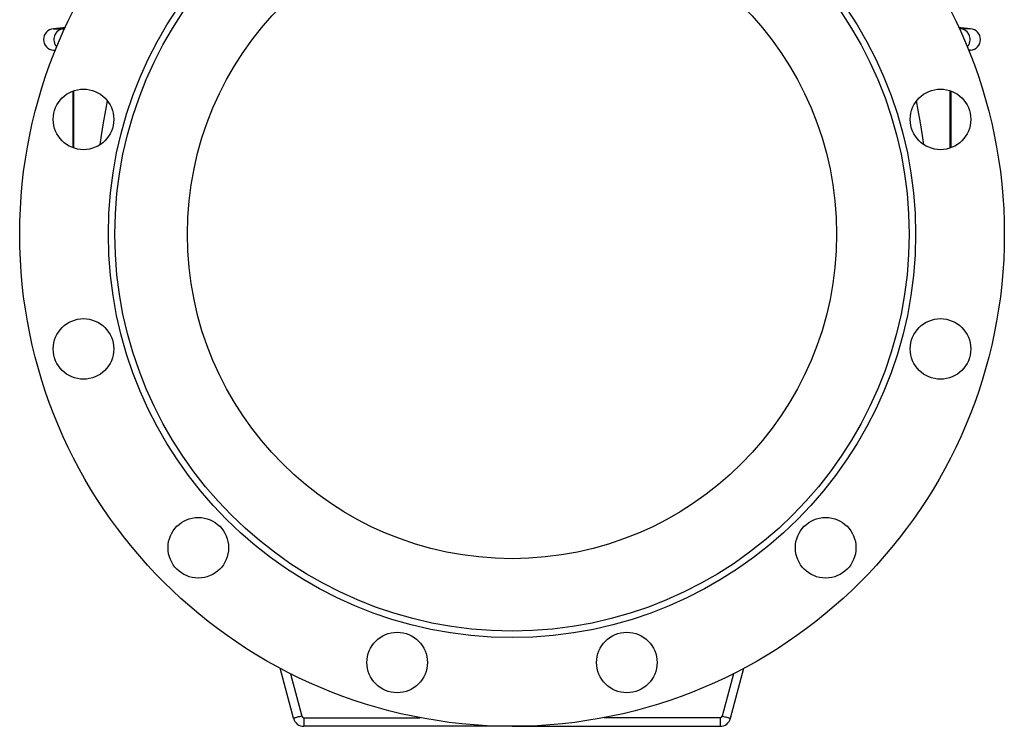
# Model space of a CAD drawing. Extents: x -73 to 1246, y -81 to 2106.
# Tile 5 of 7: x 791 to 1246, y 564 to 891. Entities that reach past the tile are written whole.
import ezdxf

# ---------------------------------------------------------------- set-up
doc = ezdxf.new("R2010")
doc.units = 0
doc.layers.get('0').update_dxf_attribs({"linetype": 'CONTINUOUS'})

msp = doc.modelspace()

# ---------------------------------------------------------------- linework, layer by layer
at = {"color": 7, "linetype": 'CONTINUOUS'}
for p, q in [((811.24, 887.05), (806.87, 886.66)), ((806.87, 886.66), (811.57, 886.66)), ((811.24, 887.05), (811.71, 887.05)), ((811.57, 886.66), (812.11, 886.71)), ((811.57, 886.66), (812.08, 886.66)), ((812.3, 887.14), (811.71, 887.05)), ((1225.32, 887.14), (1225.91, 887.05)), ((1226.05, 886.66), (1225.51, 886.71)), ((1226.05, 886.66), (1225.53, 886.66)), ((1226.37, 887.05), (1225.91, 887.05)), ((1230.74, 886.66), (1226.05, 886.66)), ((1230.74, 886.66), (1226.37, 887.05)), ((806.87, 876.7), (807.76, 876.63)), ((806.87, 876.7), (807.79, 876.7)), ((1230.74, 876.7), (1229.82, 876.7)), ((1229.86, 876.63), (1230.74, 876.7)), ((815.81, 857.82), (815.81, 831.66)), ((816.26, 831.5), (816.26, 857.99)), ((1221.35, 831.5), (1221.35, 857.99)), ((1221.81, 831.66), (1221.81, 857.82)), ((917.82, 567.89), (911.62, 591.02)), ((916.43, 588.52), (921.68, 568.93)), ((1121.19, 588.52), (1115.94, 568.93)), ((1119.8, 567.89), (1126, 591.02)), ((922.64, 568.18), (976.33, 568.18)), ((922.64, 568.18), (922.64, 564.18)), ((1114.97, 568.18), (1061.28, 568.18)), ((1114.97, 568.18), (1114.97, 564.18)), ((1018.81, 564.18), (922.64, 564.18)), ((1018.81, 564.18), (1114.97, 564.18))]:
    msp.add_line(p, q, dxfattribs=at)
for points in [[(812.37, 887.28), (811.91, 887.15), (811.24, 887.05)], [(1226.37, 887.05), (1225.71, 887.15), (1225.25, 887.28)], [(812.31, 887.07), (811.99, 887.05), (811.71, 887.05)], [(1225.32, 887.07), (1225.63, 887.05), (1225.91, 887.05)], [(828.45, 833.02), (829.11, 837.26), (830.09, 843.18), (831.1, 848.94), (831.89, 853.28)], [(1209.17, 833.02), (1208.5, 837.26), (1207.53, 843.18), (1206.52, 848.94), (1205.72, 853.28)], [(921.68, 568.93), (921.13, 568.78), (920.59, 568.63), (920.07, 568.49), (919.59, 568.37), (919.15, 568.25), (918.76, 568.14), (918.43, 568.05), (918.16, 567.98), (917.97, 567.93), (917.85, 567.9), (917.82, 567.89)], [(1115.94, 568.93), (1116.49, 568.78), (1117.03, 568.63), (1117.54, 568.49), (1118.03, 568.37), (1118.47, 568.25), (1118.86, 568.14), (1119.19, 568.05), (1119.45, 567.98), (1119.64, 567.93), (1119.76, 567.9), (1119.8, 567.89)]]:
    msp.add_lwpolyline(points, dxfattribs=at)
for centre, radius in [((1018.81, 791.68), 227.5), ((1018.81, 791.68), 186.5), ((1018.81, 791.68), 183.5), ((1018.81, 791.68), 150), ((820.79, 844.74), 14), ((1216.82, 844.74), 14), ((820.79, 738.63), 14), ((1216.82, 738.63), 14), ((873.85, 646.73), 14), ((1163.76, 646.73), 14), ((965.75, 593.67), 14), ((1071.87, 593.67), 14)]:
    msp.add_circle(centre, radius, dxfattribs=at)
for centre, radius, start, end in [((807.31, 881.68), 5, 95, 265), ((812.08, 881.68), 5.01, 95.8504, 223.1202), ((1225.54, 881.68), 5.01, 316.8798, 84.1496), ((1230.31, 881.68), 5, 275, 85), ((922.64, 569.18), 1, 195, 270), ((1114.97, 569.18), 1, 270, 345), ((922.64, 569.18), 5, 195, 270), ((1114.97, 569.18), 5, 270, 345)]:
    msp.add_arc(centre, radius, start, end, dxfattribs=at)

doc.saveas('drawing.dxf')
